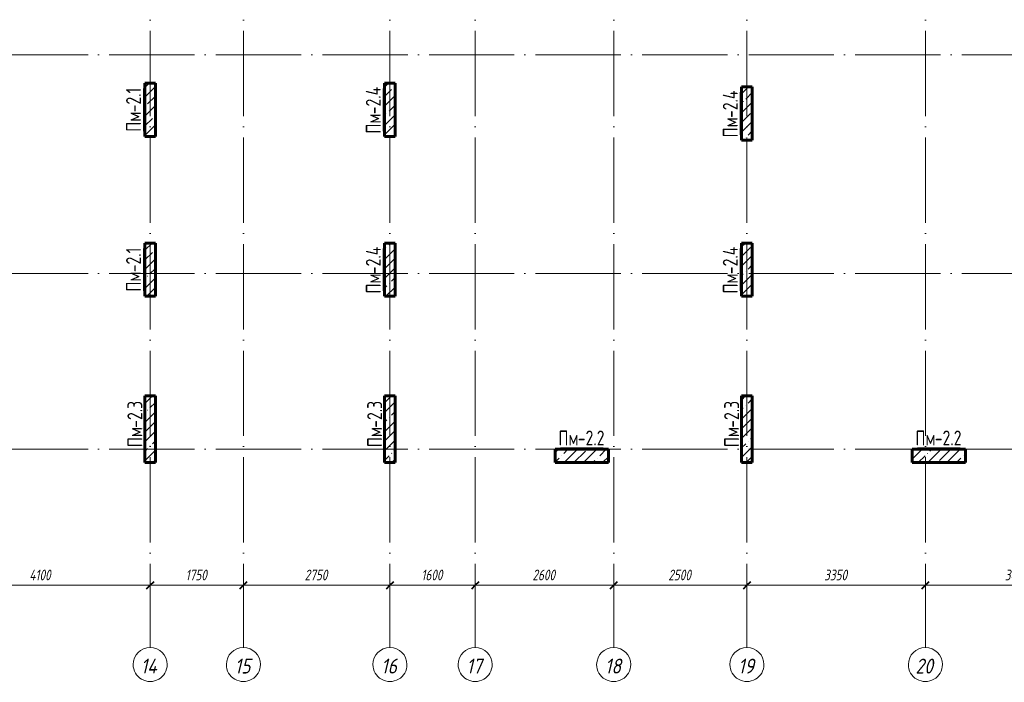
# Model space of a CAD drawing. Header units: millimetres. Extents: x 6092 to 80011, y -4371 to 20491.
# Tile 5 of 10: x 43051 to 61531, y -4371 to 8060. Entities that reach past the tile are written whole.
import ezdxf

# ---------------------------------------------------------------- set-up
doc = ezdxf.new("R2010")
doc.units = ezdxf.units.MM
doc.linetypes.add('ADSK_Линия сетки', pattern=[2000, 1600, -200, 0, -200])
for name, color, linetype, lineweight in [('A-____-____-DIMS', 211, 'Continuous', 9), ('A-____-____-DIMS-80', 211, 'Continuous', 9), ('S-COLS-____-IDEN', 171, 'Continuous', 20), ('S-COLS-____-MCUT', 52, 'Continuous', 40), ('S-COLS-____-OTLN', 52, 'Continuous', 18), ('S-GRID-____-IDEN', 1, 'Continuous', 20), ('S-GRID-____-OTLN', 1, 'Continuous', 9)]:
    doc.layers.add(name, color=color, linetype=linetype, lineweight=lineweight)
doc.styles.add('GOST Common', font='GOST_Common.ttf', dxfattribs={"width": 0.8, "height": 280})
doc.styles.add('GOST Common_I', font='GOST_Common Italic.ttf', dxfattribs={"width": 0.9, "height": 280})
doc.styles.add('GOST Common_I_1', font='GOST_Common Italic.ttf', dxfattribs={"width": 0.8, "height": 200})
doc.dimstyles.new('ADSK_Округление_5мм__Узкий_', dxfattribs={"dimscale": 304.8, "dimtxt": 0.659918, "dimasz": 0.472441, "dimexe": 0.393701, "dimexo": 0.000861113, "dimgap": 0.104987, "dimtad": 1, "dimdec": 0, "dimlfac": 304.8, "dimrnd": 5, "dimdsep": 46, "dimtxsty": 'GOST Common_I_1', "dimblk1": 'OBLIQUE', "dimblk2": 'OBLIQUE', "dimsah": 1, "dimcen": 0.09, "dimdle": 0.393701, "dimazin": 0, "dimtfac": 1, "dimtdec": 4, "dimtix": 1, "dimtmove": 0, "dimatfit": 3, "dimfxl": 1, "dimtvp": 1, "dimtfill": 1, "dimtolj": 1, "dimtzin": 0, "dimlwd": 20, "dimlwe": 20, "dimarcsym": 2})
pattern_1 = [(45, (16130.72, 8588.57), (-179.6051, 179.6051), []), (45, (16310.33, 8588.57), (-179.6051, 179.6051), [317.5, -63.5, 2.682, -60.818])]

# ---------------------------------------------------------------- blocks, each defined once
blk = doc.blocks.new('Ось сетки - Круг_Ø8 мм-6408-КЖ1_ПЭ_ВЭ2_Маркировка_Пилоны')
at = {"layer": 'S-GRID-____-IDEN'}
for start, end in [(90, 270), (270, 90)]:
    blk.add_arc((6412, 0), 320, start, end, dxfattribs=at)
blk = doc.blocks.new('ADSK_Марка_НесущаяКолонна - Марка_Полка 10 мм-207763-КЖ1_ПЭ_ВЭ2_Маркировка_Пилоны')
at = {"layer": 'S-COLS-____-IDEN'}
blk.add_line((45375, 5970), (45375, 6770), dxfattribs=at)
blk = doc.blocks.new('DIMBLOCK14-КЖ1_ПЭ_ВЭ2_Маркировка_Пилоны')
at = {"layer": 'A-____-____-DIMS-80', "lineweight": 40}
for p, q in [((41400, -2551), (41328, -2623)), ((41400, -2551), (41472, -2479)), ((45500, -2551), (45428, -2623)), ((45500, -2551), (45572, -2479))]:
    blk.add_line(p, q, dxfattribs=at)
at = {"layer": 'A-____-____-DIMS-80', "lineweight": 20}
for p, q in [((41400, -2551), (41400, -2529)), ((41400, -2551), (45500, -2551)), ((41400, -2551), (41400, -2671)), ((45500, -2551), (45500, -2529)), ((45500, -2551), (45500, -2671))]:
    blk.add_line(p, q, dxfattribs=at)
at = {"layer": 'A-____-____-DIMS-80', "color": 0, "lineweight": 20, "insert": (43232, -2258), "char_height": 200, "width": 523.65, "attachment_point": 1, "line_spacing_factor": 1.022761, "style": 'GOST Common_I_1', "bg_fill": 3, "box_fill_scale": 1.25, "bg_fill_color": 256, "bg_fill_true_color": 13158600, "bg_fill_transparency": 0}
blk.add_mtext('4100', dxfattribs=at)
blk = doc.blocks.new('_Oblique')
at = {"color": 0, "linetype": 'ByBlock', "lineweight": -2}
blk.add_line((-0.5, -0.5), (0.5, 0.5), dxfattribs=at)
blk = doc.blocks.new('DIMBLOCK15-КЖ1_ПЭ_ВЭ2_Маркировка_Пилоны')
at = {"layer": 'A-____-____-DIMS-80', "lineweight": 40}
for p, q in [((45500, -2551), (45428, -2623)), ((45500, -2551), (45572, -2479)), ((47250, -2551), (47178, -2623)), ((47250, -2551), (47322, -2479))]:
    blk.add_line(p, q, dxfattribs=at)
at = {"layer": 'A-____-____-DIMS-80', "lineweight": 20}
for p, q in [((45500, -2551), (45500, -2529)), ((45500, -2551), (47250, -2551)), ((45500, -2551), (45500, -2671)), ((47250, -2551), (47250, -2529)), ((47250, -2551), (47250, -2671))]:
    blk.add_line(p, q, dxfattribs=at)
at = {"layer": 'A-____-____-DIMS-80', "color": 0, "lineweight": 20, "insert": (46165, -2258), "char_height": 200, "width": 503.2, "attachment_point": 1, "line_spacing_factor": 1.022761, "style": 'GOST Common_I_1', "bg_fill": 3, "box_fill_scale": 1.25, "bg_fill_color": 256, "bg_fill_true_color": 13158600, "bg_fill_transparency": 0}
blk.add_mtext('1750', dxfattribs=at)
blk = doc.blocks.new('DIMBLOCK16-КЖ1_ПЭ_ВЭ2_Маркировка_Пилоны')
at = {"layer": 'A-____-____-DIMS-80', "lineweight": 40}
for p, q in [((47250, -2551), (47178, -2623)), ((47250, -2551), (47322, -2479)), ((50000, -2551), (49928, -2623)), ((50000, -2551), (50072, -2479))]:
    blk.add_line(p, q, dxfattribs=at)
at = {"layer": 'A-____-____-DIMS-80', "lineweight": 20}
for p, q in [((47250, -2551), (47250, -2529)), ((47250, -2551), (50000, -2551)), ((47250, -2551), (47250, -2671)), ((50000, -2551), (50000, -2529)), ((50000, -2551), (50000, -2671))]:
    blk.add_line(p, q, dxfattribs=at)
at = {"layer": 'A-____-____-DIMS-80', "color": 0, "lineweight": 20, "insert": (48400, -2258), "char_height": 200, "width": 540.02, "attachment_point": 1, "line_spacing_factor": 1.022761, "style": 'GOST Common_I_1', "bg_fill": 3, "box_fill_scale": 1.25, "bg_fill_color": 256, "bg_fill_true_color": 13158600, "bg_fill_transparency": 0}
blk.add_mtext('2750', dxfattribs=at)
blk = doc.blocks.new('DIMBLOCK17-КЖ1_ПЭ_ВЭ2_Маркировка_Пилоны')
at = {"layer": 'A-____-____-DIMS-80', "lineweight": 40}
for p, q in [((50000, -2551), (49928, -2623)), ((50000, -2551), (50072, -2479)), ((51600, -2551), (51528, -2623)), ((51600, -2551), (51672, -2479))]:
    blk.add_line(p, q, dxfattribs=at)
at = {"layer": 'A-____-____-DIMS-80', "lineweight": 20}
for p, q in [((50000, -2551), (50000, -2529)), ((50000, -2551), (51600, -2551)), ((50000, -2551), (50000, -2671)), ((51600, -2551), (51600, -2529)), ((51600, -2551), (51600, -2671))]:
    blk.add_line(p, q, dxfattribs=at)
at = {"layer": 'A-____-____-DIMS-80', "color": 0, "lineweight": 20, "insert": (50590, -2258), "char_height": 200, "width": 503.2, "attachment_point": 1, "line_spacing_factor": 1.022761, "style": 'GOST Common_I_1', "bg_fill": 3, "box_fill_scale": 1.25, "bg_fill_color": 256, "bg_fill_true_color": 13158600, "bg_fill_transparency": 0}
blk.add_mtext('1600', dxfattribs=at)
blk = doc.blocks.new('DIMBLOCK18-КЖ1_ПЭ_ВЭ2_Маркировка_Пилоны')
at = {"layer": 'A-____-____-DIMS-80', "lineweight": 40}
for p, q in [((51600, -2551), (51528, -2623)), ((51600, -2551), (51672, -2479)), ((54200, -2551), (54128, -2623)), ((54200, -2551), (54272, -2479))]:
    blk.add_line(p, q, dxfattribs=at)
at = {"layer": 'A-____-____-DIMS-80', "lineweight": 20}
for p, q in [((51600, -2551), (51600, -2529)), ((51600, -2551), (54200, -2551)), ((51600, -2551), (51600, -2671)), ((54200, -2551), (54200, -2529)), ((54200, -2551), (54200, -2671))]:
    blk.add_line(p, q, dxfattribs=at)
at = {"layer": 'A-____-____-DIMS-80', "color": 0, "lineweight": 20, "insert": (52675, -2258), "char_height": 200, "width": 540.02, "attachment_point": 1, "line_spacing_factor": 1.022761, "style": 'GOST Common_I_1', "bg_fill": 3, "box_fill_scale": 1.25, "bg_fill_color": 256, "bg_fill_true_color": 13158600, "bg_fill_transparency": 0}
blk.add_mtext('2600', dxfattribs=at)
blk = doc.blocks.new('DIMBLOCK19-КЖ1_ПЭ_ВЭ2_Маркировка_Пилоны')
at = {"layer": 'A-____-____-DIMS-80', "lineweight": 40}
for p, q in [((54200, -2551), (54128, -2623)), ((54200, -2551), (54272, -2479)), ((56700, -2551), (56628, -2623)), ((56700, -2551), (56772, -2479))]:
    blk.add_line(p, q, dxfattribs=at)
at = {"layer": 'A-____-____-DIMS-80', "lineweight": 20}
for p, q in [((54200, -2551), (54200, -2529)), ((54200, -2551), (56700, -2551)), ((54200, -2551), (54200, -2671)), ((56700, -2551), (56700, -2529)), ((56700, -2551), (56700, -2671))]:
    blk.add_line(p, q, dxfattribs=at)
at = {"layer": 'A-____-____-DIMS-80', "color": 0, "lineweight": 20, "insert": (55225, -2258), "char_height": 200, "width": 540.02, "attachment_point": 1, "line_spacing_factor": 1.022761, "style": 'GOST Common_I_1', "bg_fill": 3, "box_fill_scale": 1.25, "bg_fill_color": 256, "bg_fill_true_color": 13158600, "bg_fill_transparency": 0}
blk.add_mtext('2500', dxfattribs=at)
blk = doc.blocks.new('DIMBLOCK20-КЖ1_ПЭ_ВЭ2_Маркировка_Пилоны')
at = {"layer": 'A-____-____-DIMS-80', "lineweight": 40}
for p, q in [((56700, -2551), (56628, -2623)), ((56700, -2551), (56772, -2479)), ((60050, -2551), (59978, -2623)), ((60050, -2551), (60122, -2479))]:
    blk.add_line(p, q, dxfattribs=at)
at = {"layer": 'A-____-____-DIMS-80', "lineweight": 20}
for p, q in [((56700, -2551), (56700, -2529)), ((56700, -2551), (60050, -2551)), ((56700, -2551), (56700, -2671)), ((60050, -2551), (60050, -2529)), ((60050, -2551), (60050, -2671))]:
    blk.add_line(p, q, dxfattribs=at)
at = {"layer": 'A-____-____-DIMS-80', "color": 0, "lineweight": 20, "insert": (58150, -2258), "char_height": 200, "width": 540.02, "attachment_point": 1, "line_spacing_factor": 1.022761, "style": 'GOST Common_I_1', "bg_fill": 3, "box_fill_scale": 1.25, "bg_fill_color": 256, "bg_fill_true_color": 13158600, "bg_fill_transparency": 0}
blk.add_mtext('3350', dxfattribs=at)
blk = doc.blocks.new('DIMBLOCK21-КЖ1_ПЭ_ВЭ2_Маркировка_Пилоны')
at = {"layer": 'A-____-____-DIMS-80', "lineweight": 40}
for p, q in [((60050, -2551), (59978, -2623)), ((60050, -2551), (60122, -2479)), ((63500, -2551), (63428, -2623)), ((63500, -2551), (63572, -2479))]:
    blk.add_line(p, q, dxfattribs=at)
at = {"layer": 'A-____-____-DIMS-80', "lineweight": 20}
for p, q in [((60050, -2551), (60050, -2529)), ((60050, -2551), (63500, -2551)), ((60050, -2551), (60050, -2671)), ((63500, -2551), (63500, -2529)), ((63500, -2551), (63500, -2671))]:
    blk.add_line(p, q, dxfattribs=at)
at = {"layer": 'A-____-____-DIMS-80', "color": 0, "lineweight": 20, "insert": (61541, -2258), "char_height": 200, "width": 560.47, "attachment_point": 1, "line_spacing_factor": 1.022761, "style": 'GOST Common_I_1', "bg_fill": 3, "box_fill_scale": 1.25, "bg_fill_color": 256, "bg_fill_true_color": 13158600, "bg_fill_transparency": 0}
blk.add_mtext('3450', dxfattribs=at)

msp = doc.modelspace()

# ---------------------------------------------------------------- hatches: boundary and pattern name
at = {"layer": 'S-COLS-____-OTLN', "lineweight": 9}
h = msp.add_hatch(dxfattribs=at)
h.set_pattern_fill('FP_1', color=256, style=0, pattern_type=2)
h.set_pattern_definition(pattern_1)
h.paths.add_polyline_path([(45600, 5870), (45600, 6870), (45400, 6870), (45400, 5870)])
h = msp.add_hatch(dxfattribs=at)
h.set_pattern_fill('FP_1', color=256, style=0, pattern_type=2)
h.set_pattern_definition(pattern_1)
h.paths.add_polyline_path([(50100, 5870), (50100, 6870), (49900, 6870), (49900, 5870)])
h = msp.add_hatch(dxfattribs=at)
h.set_pattern_fill('FP_1', color=256, style=0, pattern_type=2)
h.set_pattern_definition(pattern_1)
h.paths.add_polyline_path([(56800, 5800), (56800, 6800), (56600, 6800), (56600, 5800)])
h = msp.add_hatch(dxfattribs=at)
h.set_pattern_fill('FP_1', color=256, style=0, pattern_type=2)
h.set_pattern_definition(pattern_1)
h.paths.add_polyline_path([(45400, 2869.9996), (45600, 2869.9996), (45600, 3869.9996), (45400, 3869.9996)])
h = msp.add_hatch(dxfattribs=at)
h.set_pattern_fill('FP_1', color=256, style=0, pattern_type=2)
h.set_pattern_definition(pattern_1)
h.paths.add_polyline_path([(49900, 2869.9996), (50100, 2869.9996), (50100, 3869.9996), (49900, 3869.9996)])
h = msp.add_hatch(dxfattribs=at)
h.set_pattern_fill('FP_1', color=256, style=0, pattern_type=2)
h.set_pattern_definition(pattern_1)
h.paths.add_polyline_path([(56600, 2869.9996), (56800, 2869.9996), (56800, 3869.9996), (56600, 3869.9996)])
h = msp.add_hatch(dxfattribs=at)
h.set_pattern_fill('FP_1', color=256, style=0, pattern_type=2)
h.set_pattern_definition(pattern_1)
h.paths.add_polyline_path([(45400, -250.0003), (45600, -250.0003), (45600, 999.9997), (45400, 999.9997)])
h = msp.add_hatch(dxfattribs=at)
h.set_pattern_fill('FP_1', color=256, style=0, pattern_type=2)
h.set_pattern_definition(pattern_1)
h.paths.add_polyline_path([(49900, -250.0003), (50100, -250.0003), (50100, 999.9997), (49900, 999.9997)])
h = msp.add_hatch(dxfattribs=at)
h.set_pattern_fill('FP_1', color=256, style=0, pattern_type=2)
h.set_pattern_definition(pattern_1)
h.paths.add_polyline_path([(56600, -250.0003), (56800, -250.0003), (56800, 999.9997), (56600, 999.9997)])
h = msp.add_hatch(dxfattribs=at)
h.set_pattern_fill('FP_1', color=256, style=0, pattern_type=2)
h.set_pattern_definition(pattern_1)
h.paths.add_polyline_path([(54099.9984, -250), (54099.9984, 0), (53099.9984, 0), (53099.9984, -250)])
h = msp.add_hatch(dxfattribs=at)
h.set_pattern_fill('FP_1', color=256, style=0, pattern_type=2)
h.set_pattern_definition(pattern_1)
h.paths.add_polyline_path([(60800.2495, -250), (60800.2495, 0), (59800.2495, 0), (59800.2495, -250)])

# ---------------------------------------------------------------- linework, layer by layer
at = {"layer": 'S-COLS-____-MCUT', "lineweight": 60}
for p, q in [((45600, 6870), (45400, 6870)), ((45400, 6870), (45400, 5870)), ((45600, 5870), (45600, 6870)), ((50100, 6870), (49900, 6870)), ((49900, 6870), (49900, 5870)), ((50100, 5870), (50100, 6870)), ((56800, 6800), (56600, 6800)), ((56600, 6800), (56600, 5800)), ((56800, 5800), (56800, 6800)), ((45400, 5870), (45600, 5870)), ((49900, 5870), (50100, 5870)), ((56600, 5800), (56800, 5800)), ((45600, 3869.9996), (45400, 3869.9996)), ((45400, 3869.9996), (45400, 2869.9996)), ((45600, 2869.9996), (45600, 3869.9996)), ((50100, 3869.9996), (49900, 3869.9996)), ((49900, 3869.9996), (49900, 2869.9996)), ((50100, 2869.9996), (50100, 3869.9996)), ((56800, 3869.9996), (56600, 3869.9996)), ((56600, 3869.9996), (56600, 2869.9996)), ((56800, 2869.9996), (56800, 3869.9996)), ((45400, 2869.9996), (45600, 2869.9996)), ((49900, 2869.9996), (50100, 2869.9996)), ((56600, 2869.9996), (56800, 2869.9996)), ((45600, 999.9997), (45400, 999.9997)), ((45400, 999.9997), (45400, -250.0003)), ((45600, -250.0003), (45600, 999.9997)), ((50100, 999.9997), (49900, 999.9997)), ((49900, 999.9997), (49900, -250.0003)), ((50100, -250.0003), (50100, 999.9997)), ((56800, 999.9997), (56600, 999.9997)), ((56600, 999.9997), (56600, -250.0003)), ((56800, -250.0003), (56800, 999.9997)), ((54099.9984, 0), (53099.9984, 0)), ((53099.9984, 0), (53099.9984, -250)), ((54099.9984, -250), (54099.9984, 0)), ((60800.2495, 0), (59800.2495, 0)), ((59800.2495, 0), (59800.2495, -250)), ((60800.2495, -250), (60800.2495, 0)), ((45400, -250.0003), (45600, -250.0003)), ((49900, -250.0003), (50100, -250.0003)), ((53099.9984, -250), (54099.9984, -250)), ((56600, -250.0003), (56800, -250.0003)), ((59800.2495, -250), (60800.2495, -250))]:
    msp.add_line(p, q, dxfattribs=at)
at = {"layer": 'S-GRID-____-OTLN', "linetype": 'ADSK_Линия сетки'}
for p, q in [((45500, 19851.1002), (45500, -3717.186)), ((47250, 19851.1002), (47250, -3717.186)), ((50000, 19851.1002), (50000, -3717.186)), ((51600, 19851.1002), (51600, -3717.186)), ((54200, 19851.1002), (54200, -3717.186)), ((56700, 19851.1002), (56700, -3717.186)), ((60050, 19851.1002), (60050, -3717.186)), ((6731.5249, 7400), (72652.3528, 7400)), ((6731.5249, 3300), (72652.3528, 3300)), ((6731.5249, 0), (72652.3528, 0))]:
    msp.add_line(p, q, dxfattribs=at)

# ---------------------------------------------------------------- block references
at = {"layer": 'S-COLS-____-IDEN'}
for p in [(0, 0), (4500, 0), (11200, -70), (0, -3000.0004), (4500, -3000.0004), (11200, -3000.0004), (25, -5895.0004), (4525, -5895.0004), (11225, -5895.0004)]:
    msp.add_blockref('ADSK_Марка_НесущаяКолонна - Марка_Полка 10 мм-207763-КЖ1_ПЭ_ВЭ2_Маркировка_Пилоны', p, dxfattribs=at)
at = {"layer": 'S-COLS-____-IDEN', "rotation": 270.0000000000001}
for p in [(47229.9984, 45400.0008), (53930.2495, 45400.0008)]:
    msp.add_blockref('ADSK_Марка_НесущаяКолонна - Марка_Полка 10 мм-207763-КЖ1_ПЭ_ВЭ2_Маркировка_Пилоны', p, dxfattribs=at)
at = {"layer": 'S-GRID-____-IDEN', "rotation": 269.9999999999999}
for p in [(45500, 2374.3389), (47250, 2374.3389), (50000, 2374.3389), (51600, 2374.3389), (54200, 2374.3389), (56700, 2374.3389), (60050, 2374.3389)]:
    msp.add_blockref('Ось сетки - Круг_Ø8 мм-6408-КЖ1_ПЭ_ВЭ2_Маркировка_Пилоны', p, dxfattribs=at)

# ---------------------------------------------------------------- texts
at = {"layer": 'S-COLS-____-IDEN', "lineweight": 9, "char_height": 280, "attachment_point": 1, "rotation": 90, "style": 'GOST Common'}
for s, insert, width in [('-2.1', (45048.0034, 6321.9508), 605.4344), ('-2.4', (49548.0034, 6285.7908), 692.658), ('-2.4', (56248.0034, 6215.7908), 692.658), ('Пм', (45048.0034, 5957.8842), 441.2488), ('Пм', (49548.0034, 5921.7242), 441.2488), ('Пм', (56248.0034, 5851.7241), 441.2488), ('-2.1', (45048.0034, 3321.9504), 605.4344), ('-2.4', (49548.0034, 3285.7904), 692.658), ('-2.4', (56248.0034, 3285.7904), 692.658), ('Пм', (45048.0034, 2957.8838), 441.2488), ('Пм', (49548.0034, 2921.7238), 441.2488), ('Пм', (56248.0034, 2921.7237), 441.2488), ('-2.3', (45073.0034, 403.5905), 661.8732), ('-2.3', (49573.0034, 403.5905), 661.8732), ('-2.3', (56273.0034, 403.5905), 661.8732), ('Пм', (45073.0034, 39.5238), 441.2488), ('Пм', (49573.0034, 39.5238), 441.2488), ('Пм', (56273.0034, 39.5238), 441.2488)]:
    msp.add_mtext(s, dxfattribs=dict(at, insert=insert, width=width))
at = {"layer": 'S-COLS-____-IDEN', "lineweight": 9, "char_height": 280, "attachment_point": 1, "style": 'GOST Common'}
for s, insert, width in [('Пм', (53162.2826, 351.9974), 441.2488), ('-2.2', (53526.3493, 351.9974), 667.004), ('Пм', (59862.5337, 351.9974), 441.2488), ('-2.2', (60226.6003, 351.9974), 667.004)]:
    msp.add_mtext(s, dxfattribs=dict(at, insert=insert, width=width))
at = {"layer": 'S-GRID-____-IDEN', "lineweight": 9, "char_height": 280, "attachment_point": 1, "style": 'GOST Common_I'}
for s, insert, width in [('14', (45324.2645, -3927.3627), 415.5948), ('15', (47086.1445, -3927.3627), 386.73405), ('16', (49836.1445, -3927.3627), 386.73405), ('17', (51436.1445, -3927.3627), 386.73405), ('18', (54036.1445, -3927.3627), 386.73405), ('19', (56536.1445, -3927.3627), 386.73405), ('20', (59862.3845, -3927.3627), 444.45555)]:
    msp.add_mtext(s, dxfattribs=dict(at, insert=insert, width=width))

# ---------------------------------------------------------------- next in the draw order: dimensions: what is measured, and where the dimension line sits
at = {"layer": 'A-____-____-DIMS', "lineweight": 20}
dim = msp.add_linear_dim(base=(45500, -2551.0416), p1=(41400, -2449.2182), p2=(45500, -2449.2182), dimstyle='ADSK_Округление_5мм__Узкий_', override={"dimpost": '<>', "dimfxl": 4100}, dxfattribs=at)
dim.commit()
dim.dimension.update_dxf_attribs({"geometry": 'DIMBLOCK14-КЖ1_ПЭ_ВЭ2_Маркировка_Пилоны', "text_midpoint": (43450, -2419.0416)})

# ---------------------------------------------------------------- next in the draw order: dimensions: what is measured, and where the dimension line sits
dim = msp.add_linear_dim(base=(47250, -2551.0416), p1=(45500, -2449.2182), p2=(47250, -2449.2182), dimstyle='ADSK_Округление_5мм__Узкий_', override={"dimpost": '<>', "dimfxl": 1750}, dxfattribs=at)
dim.commit()
dim.dimension.update_dxf_attribs({"geometry": 'DIMBLOCK15-КЖ1_ПЭ_ВЭ2_Маркировка_Пилоны', "text_midpoint": (46375, -2419.0416)})

# ---------------------------------------------------------------- next in the draw order: dimensions: what is measured, and where the dimension line sits
dim = msp.add_linear_dim(base=(50000, -2551.0416), p1=(47250, -2449.2182), p2=(50000, -2449.2182), dimstyle='ADSK_Округление_5мм__Узкий_', override={"dimpost": '<>', "dimfxl": 2750}, dxfattribs=at)
dim.commit()
dim.dimension.update_dxf_attribs({"geometry": 'DIMBLOCK16-КЖ1_ПЭ_ВЭ2_Маркировка_Пилоны', "text_midpoint": (48625, -2419.0416)})

# ---------------------------------------------------------------- next in the draw order: dimensions: what is measured, and where the dimension line sits
dim = msp.add_linear_dim(base=(51600, -2551.0416), p1=(50000, -2449.2182), p2=(51600, -2449.2182), dimstyle='ADSK_Округление_5мм__Узкий_', override={"dimpost": '<>', "dimfxl": 1600}, dxfattribs=at)
dim.commit()
dim.dimension.update_dxf_attribs({"geometry": 'DIMBLOCK17-КЖ1_ПЭ_ВЭ2_Маркировка_Пилоны', "text_midpoint": (50800, -2417.7537)})

# ---------------------------------------------------------------- next in the draw order: dimensions: what is measured, and where the dimension line sits
dim = msp.add_linear_dim(base=(54200, -2551.0416), p1=(51600, -2449.2182), p2=(54200, -2449.2182), dimstyle='ADSK_Округление_5мм__Узкий_', override={"dimpost": '<>', "dimfxl": 2600}, dxfattribs=at)
dim.commit()
dim.dimension.update_dxf_attribs({"geometry": 'DIMBLOCK18-КЖ1_ПЭ_ВЭ2_Маркировка_Пилоны', "text_midpoint": (52900, -2417.7537)})

# ---------------------------------------------------------------- next in the draw order: dimensions: what is measured, and where the dimension line sits
dim = msp.add_linear_dim(base=(56700, -2551.0416), p1=(54200, -2449.2182), p2=(56700, -2449.2182), dimstyle='ADSK_Округление_5мм__Узкий_', override={"dimpost": '<>', "dimfxl": 2500}, dxfattribs=at)
dim.commit()
dim.dimension.update_dxf_attribs({"geometry": 'DIMBLOCK19-КЖ1_ПЭ_ВЭ2_Маркировка_Пилоны', "text_midpoint": (55450, -2417.7537)})

# ---------------------------------------------------------------- next in the draw order: dimensions: what is measured, and where the dimension line sits
dim = msp.add_linear_dim(base=(60050, -2551.0416), p1=(56700, -2449.2182), p2=(60050, -2449.2182), dimstyle='ADSK_Округление_5мм__Узкий_', override={"dimpost": '<>', "dimfxl": 3350}, dxfattribs=at)
dim.commit()
dim.dimension.update_dxf_attribs({"geometry": 'DIMBLOCK20-КЖ1_ПЭ_ВЭ2_Маркировка_Пилоны', "text_midpoint": (58375, -2419.0416)})

# ---------------------------------------------------------------- next in the draw order: dimensions: what is measured, and where the dimension line sits
dim = msp.add_linear_dim(base=(63500, -2551.0416), p1=(60050, -2449.2182), p2=(63500, -2449.2182), dimstyle='ADSK_Округление_5мм__Узкий_', override={"dimpost": '<>', "dimfxl": 3450}, dxfattribs=at)
dim.commit()
dim.dimension.update_dxf_attribs({"geometry": 'DIMBLOCK21-КЖ1_ПЭ_ВЭ2_Маркировка_Пилоны', "text_midpoint": (61775, -2419.0416)})

doc.saveas('drawing.dxf')
